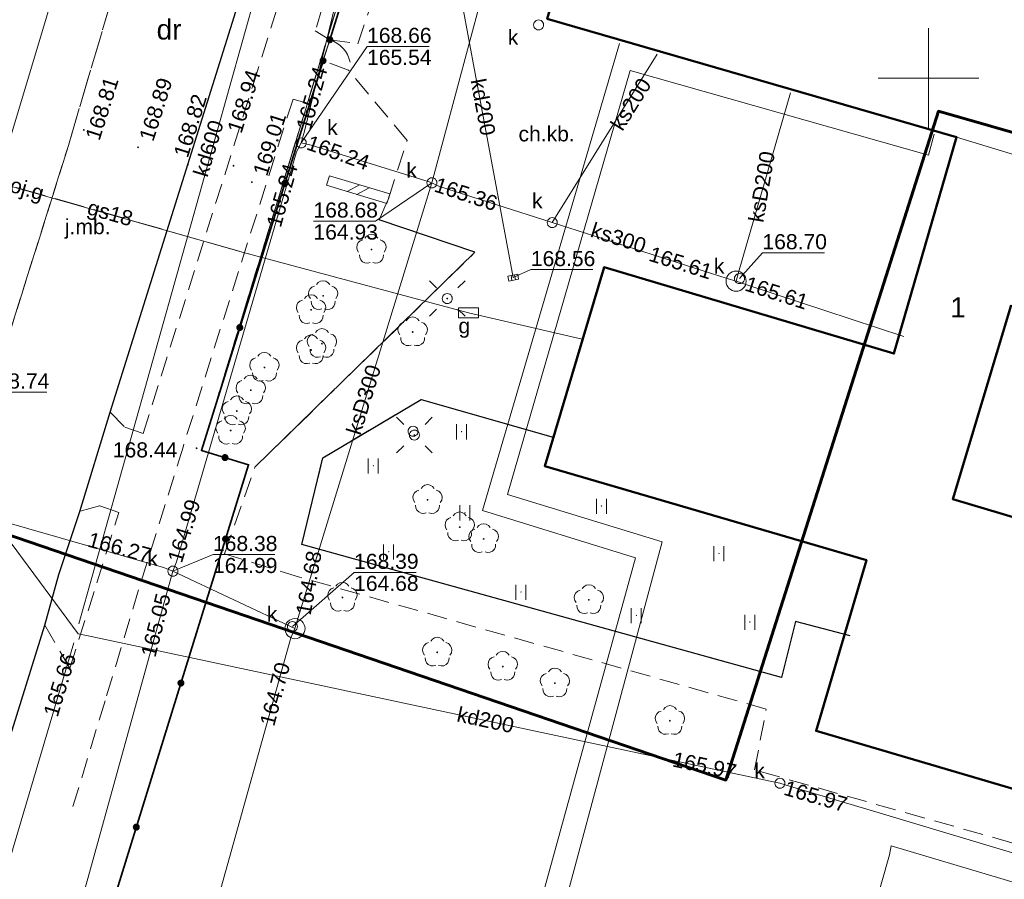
# Model space of a CAD drawing. Extents: x 7503703 to 7518012, y 5690450 to 5705715.
# Tile 10 of 50: x 7512505 to 7512554, y 5696860 to 5696903. Entities that reach past the tile are written whole.
import ezdxf
from ezdxf.enums import TextEntityAlignment as Align

# ---------------------------------------------------------------- set-up
doc = ezdxf.new("R2010")
doc.units = 0
for name, pattern in [('PRZER1-1', [1, 0.5, -0.5]), ('PRZER2-1', [1.5, 1, -0.5]), ('PRZER3-1', [2, 1.5, -0.5])]:
    doc.linetypes.add(name, pattern=pattern)
doc.layers.get('0').update_dxf_attribs({"linetype": 'CONTINUOUS'})
for name, color, linetype, lineweight in [('EGBN', 7, 'CONTINUOUS', 18), ('EGBN_O', 7, 'CONTINUOUS', 18), ('EGBU', 7, 'CONTINUOUS', 50), ('EGDE', 7, 'CONTINUOUS', 18), ('EGPG', 7, 'CONTINUOUS', 18), ('GOSRBG', 7, 'CONTINUOUS', 18), ('GUPPRZ_O', 7, 'CONTINUOUS', 18), ('OTDN', 7, 'CONTINUOUS', 18), ('OTKC', 7, 'CONTINUOUS', 18), ('OTKC_O', 7, 'CONTINUOUS', 18), ('OTKJ', 7, 'CONTINUOUS', 18), ('OTKJ_O', 7, 'CONTINUOUS', 18), ('OTKK', 7, 'CONTINUOUS', 25), ('OTKU', 7, 'CONTINUOUS', 18), ('OTOF', 7, 'CONTINUOUS', 18), ('OTOO', 7, 'CONTINUOUS', 35), ('OTRS', 7, 'CONTINUOUS', 13), ('OTRS_O', 7, 'CONTINUOUS', 13), ('OTZT', 7, 'CONTINUOUS', 18), ('Ramka sekcyjna', 7, 'CONTINUOUS', 18), ('SUEO', 7, 'CONTINUOUS', 18), ('SUPK', 7, 'CONTINUOUS', 18), ('SUPP', 7, 'CONTINUOUS', 18), ('SUPW', 7, 'CONTINUOUS', 18), ('SUPW_O', 7, 'CONTINUOUS', 18)]:
    doc.layers.add(name, color=color, linetype=linetype, lineweight=lineweight)
for name, color, linetype, lineweight, true_color in [('EGUG', 96, 'CONTINUOUS', 18, 0x008000), ('EGUG_O', 96, 'CONTINUOUS', 18, 0x008000), ('GESKLU', 96, 'CONTINUOUS', 18, 0x008000), ('OTZL', 96, 'CONTINUOUS', 18, 0x008000), ('SUEP', 1, 'CONTINUOUS', 18, 0xff0000), ('SUGP', 52, 'CONTINUOUS', 18, 0xbfbf00), ('SUGP_O', 52, 'CONTINUOUS', 18, 0xbfbf00), ('SUGS', 52, 'CONTINUOUS', 18, 0xbfbf00), ('SUGS_O', 52, 'CONTINUOUS', 18, 0xbfbf00), ('SUKK', 36, 'CONTINUOUS', 18, 0x803300), ('SUKP', 36, 'CONTINUOUS', 18, 0x803300), ('SUKP_O', 36, 'CONTINUOUS', 18, 0x803300), ('SUKS', 36, 'CONTINUOUS', 18, 0x803300), ('SUKS_O', 36, 'CONTINUOUS', 18, 0x803300), ('SUWP', 5, 'CONTINUOUS', 18, 0x0000ff)]:
    doc.layers.add(name, color=color, linetype=linetype, lineweight=lineweight, true_color=true_color)
doc.styles.add('Arial', font='arial.ttf')

# ---------------------------------------------------------------- blocks, each defined once
blk = doc.blocks.new('D_GSPWPS1')
blk.add_hatch(color=0).paths.add_polyline_path([(-0.045, 0), (-0.043467, -0.011647), (-0.038971, -0.0225), (-0.03182, -0.03182), (-0.0225, -0.038971), (-0.011647, -0.043467), (0, -0.045), (0.011647, -0.043467), (0.0225, -0.038971), (0.03182, -0.03182), (0.038971, -0.0225), (0.043467, -0.011647), (0.045, 0), (0.043467, 0.011647), (0.038971, 0.0225), (0.03182, 0.03182), (0.0225, 0.038971), (0.011647, 0.043467), (0, 0.045), (-0.011647, 0.043467), (-0.0225, 0.038971), (-0.03182, 0.03182), (-0.038971, 0.0225), (-0.043467, 0.011647)])
blk = doc.blocks.new('D_GSPRDL1')
blk.add_hatch(color=0).paths.add_polyline_path([(0, -0.045), (0.013906, -0.042798), (0.02645, -0.036406), (0.036406, -0.02645), (0.042798, -0.013906), (0.045, 0), (0.042798, 0.013906), (0.036406, 0.02645), (0.02645, 0.036406), (0.013906, 0.042798), (0, 0.045), (-0.013906, 0.042798), (-0.02645, 0.036406), (-0.036406, 0.02645), (-0.042798, 0.013906), (-0.045, 0), (-0.042798, -0.013906), (-0.036406, -0.02645), (-0.02645, -0.036406), (-0.013906, -0.042798)])
at = {"color": 0}
for points in [[(-0.324277, 0.563333), (-0.240553, 0.662679), (-0.127956, 0.727494), (0, 0.75), (0.127956, 0.727494), (0.240553, 0.662679), (0.324277, 0.563333)], [(-0.635969, -0.134326), (-0.70458, -0.024001), (-0.731429, 0.103115), (-0.713292, 0.231763), (-0.652348, 0.346501), (-0.55591, 0.433559), (-0.435555, 0.482485)], [(0.435555, 0.482485), (0.55591, 0.433559), (0.652348, 0.346501), (0.713292, 0.231763), (0.731429, 0.103115), (0.70458, -0.024001), (0.635969, -0.134326)], [(-0.068773, -0.646351), (-0.194901, -0.677512), (-0.324092, -0.663766), (-0.440839, -0.606763), (-0.531129, -0.513345), (-0.584125, -0.394725), (-0.593465, -0.265141)], [(0.593465, -0.265141), (0.584125, -0.394725), (0.531129, -0.513345), (0.440839, -0.606763), (0.324092, -0.663766), (0.194901, -0.677512), (0.068773, -0.646351)]]:
    blk.add_lwpolyline(points, dxfattribs=at)
blk = doc.blocks.new('D_GSSUTR1')
at = {"color": 0}
for points in [[(-0.25666, 0.36165), (-0.25666, -0.38835)], [(0.24334, -0.38835), (0.24334, 0.36165)]]:
    blk.add_lwpolyline(points, dxfattribs=at)
blk = doc.blocks.new('D_GUPKSD1_1')
at = {"color": 0}
blk.add_lwpolyline([(0, 0.25), (0.064705, 0.241481), (0.125, 0.216506), (0.176777, 0.176777), (0.216506, 0.125), (0.241481, 0.064705), (0.25, 0), (0.241481, -0.064705), (0.216506, -0.125), (0.176777, -0.176777), (0.125, -0.216506), (0.064705, -0.241481), (0, -0.25), (-0.064705, -0.241481), (-0.125, -0.216506), (-0.176777, -0.176777), (-0.216506, -0.125), (-0.241481, -0.064705), (-0.25, 0), (-0.241481, 0.064705), (-0.216506, 0.125), (-0.176777, 0.176777), (-0.125, 0.216506), (-0.064705, 0.241481)], close=True, dxfattribs=at)
blk = doc.blocks.new('D_GUPKKS1')
at = {"color": 0}
blk.add_lwpolyline([(0.5, -0.25), (-0.5, -0.25), (-0.5, 0.25), (0.5, 0.25)], close=True, dxfattribs=at)
for points in [[(-0.175, -0.25), (-0.175, 0.25)], [(0.175, -0.25), (0.175, 0.25)]]:
    blk.add_lwpolyline(points, dxfattribs=at)
blk = doc.blocks.new('D_GUPELA2')
blk.add_hatch(color=0).paths.add_polyline_path([(-0.001087, 0.044987), (0.011881, 0.043403), (0.021281, 0.03965), (0.030065, 0.033482), (0.038133, 0.023893), (0.043117, 0.012881), (0.044986, 0.001113), (0.044323, -0.007777), (0.040557, -0.019497), (0.033417, -0.030138), (0.024849, -0.037517), (0.013788, -0.042836), (0.002013, -0.044955), (-0.00982, -0.043916), (-0.020466, -0.040077), (-0.029541, -0.033946), (-0.036867, -0.025804), (-0.04187, -0.01649), (-0.04461, -0.005909), (-0.044532, 0.006476), (-0.041285, 0.017903), (-0.034764, 0.028574), (-0.024479, 0.03776), (-0.013449, 0.042943)])
at = {"color": 0}
for points in [[(-0.883883, 0.883883), (-0.53033, 0.53033)], [(0.883883, 0.883883), (0.53033, 0.53033)], [(-0.883883, -0.883883), (-0.53033, -0.53033)], [(0.883883, -0.883883), (0.53033, -0.53033)]]:
    blk.add_lwpolyline(points, dxfattribs=at)
blk = doc.blocks.new('D_GUPELA1')
at = {"color": 0}
blk.add_lwpolyline([(0, 0.25), (0.064705, 0.241481), (0.125, 0.216506), (0.176777, 0.176777), (0.216506, 0.125), (0.241481, 0.064705), (0.25, 0), (0.241481, -0.064705), (0.216506, -0.125), (0.176777, -0.176777), (0.125, -0.216506), (0.064705, -0.241481), (0, -0.25), (-0.064705, -0.241481), (-0.125, -0.216506), (-0.176777, -0.176777), (-0.216506, -0.125), (-0.241481, -0.064705), (-0.25, 0), (-0.241481, 0.064705), (-0.216506, 0.125), (-0.176777, 0.176777), (-0.125, 0.216506), (-0.064705, 0.241481)], close=True, dxfattribs=at)
blk = doc.blocks.new('D_GUPIWZ1_1')
at = {"color": 0}
blk.add_lwpolyline([(0, 0.25), (0.064705, 0.241481), (0.125, 0.216506), (0.176777, 0.176777), (0.216506, 0.125), (0.241481, 0.064705), (0.25, 0), (0.241481, -0.064705), (0.216506, -0.125), (0.176777, -0.176777), (0.125, -0.216506), (0.064705, -0.241481), (0, -0.25), (-0.064705, -0.241481), (-0.125, -0.216506), (-0.176777, -0.176777), (-0.216506, -0.125), (-0.241481, -0.064705), (-0.25, 0), (-0.241481, 0.064705), (-0.216506, 0.125), (-0.176777, 0.176777), (-0.125, 0.216506), (-0.064705, 0.241481)], close=True, dxfattribs=at)
blk = doc.blocks.new('D_GUPISN1')
at = {"color": 0}
blk.add_lwpolyline([(0, 0.25), (0.064705, 0.241481), (0.125, 0.216506), (0.176777, 0.176777), (0.216506, 0.125), (0.241481, 0.064705), (0.25, 0), (0.241481, -0.064705), (0.216506, -0.125), (0.176777, -0.176777), (0.125, -0.216506), (0.064705, -0.241481), (0, -0.25), (-0.064705, -0.241481), (-0.125, -0.216506), (-0.176777, -0.176777), (-0.216506, -0.125), (-0.241481, -0.064705), (-0.25, 0), (-0.241481, 0.064705), (-0.216506, 0.125), (-0.176777, 0.176777), (-0.125, 0.216506), (-0.064705, 0.241481)], close=True, dxfattribs=at)
blk = doc.blocks.new('D_GUPGSG1')
at = {"color": 0}
blk.add_lwpolyline([(-0.5, -0.25), (-0.5, 0.25), (0.5, 0.25), (0.5, -0.25)], close=True, dxfattribs=at)
blk = doc.blocks.new('D_GEPPGD1_2')
blk.add_hatch(color=0).paths.add_polyline_path([(0, -0.045), (0.013906, -0.042798), (0.02645, -0.036406), (0.036406, -0.02645), (0.042798, -0.013906), (0.045, 0), (0.042798, 0.013906), (0.036406, 0.02645), (0.02645, 0.036406), (0.013906, 0.042798), (0, 0.045), (-0.013906, 0.042798), (-0.02645, 0.036406), (-0.036406, 0.02645), (-0.042798, 0.013906), (-0.045, 0), (-0.042798, -0.013906), (-0.036406, -0.02645), (-0.02645, -0.036406), (-0.013906, -0.042798)])
blk = doc.blocks.new('D_KOLO')
blk.add_hatch(color=0).paths.add_polyline_path([(-0.175, 0), (-0.169037, -0.045293), (-0.151554, -0.0875), (-0.123744, -0.123744), (-0.0875, -0.151554), (-0.045293, -0.169037), (0, -0.175), (0.045293, -0.169037), (0.0875, -0.151554), (0.123744, -0.123744), (0.151554, -0.0875), (0.169037, -0.045293), (0.175, 0), (0.169037, 0.045293), (0.151554, 0.0875), (0.123744, 0.123744), (0.0875, 0.151554), (0.045293, 0.169037), (0, 0.175), (-0.045293, 0.169037), (-0.0875, 0.151554), (-0.123744, 0.123744), (-0.151554, 0.0875), (-0.169037, 0.045293)])
blk = doc.blocks.new('D_GSLKOG1')
blk.add_hatch(color=0).paths.add_polyline_path([(-0.175, 0), (-0.169037, -0.045293), (-0.151554, -0.0875), (-0.123744, -0.123744), (-0.0875, -0.151554), (-0.045293, -0.169037), (0, -0.175), (0.045293, -0.169037), (0.0875, -0.151554), (0.123744, -0.123744), (0.151554, -0.0875), (0.169037, -0.045293), (0.175, 0), (0.169037, 0.045293), (0.151554, 0.0875), (0.123744, 0.123744), (0.0875, 0.151554), (0.045293, 0.169037), (0, 0.175), (-0.045293, 0.169037), (-0.0875, 0.151554), (-0.123744, 0.123744), (-0.151554, 0.0875), (-0.169037, 0.045293)])
blk = doc.blocks.new('D_GSLKFU1')
at = {"color": 0}
blk.add_lwpolyline([(0, 0), (-0.012833, -0.195789), (-0.051111, -0.388229), (-0.114181, -0.574025), (-0.200962, -0.75), (-0.30997, -0.913142), (-0.43934, -1.06066), (-0.586858, -1.19003), (-0.75, -1.299038)], dxfattribs=at)
blk = doc.blocks.new('D_ODTN_1')
at = {"color": 0}
for points in [[(-0.5, -0.25), (0, 0.25)], [(0, -0.25), (0.5, 0.25)]]:
    blk.add_lwpolyline(points, dxfattribs=at)
blk = doc.blocks.new('D_GSLDSO2')
at = {"color": 0}
blk.add_lwpolyline([(0, 0.25), (0, -0.25)], dxfattribs=at)

msp = doc.modelspace()

# ---------------------------------------------------------------- linework, layer by layer
at = {"layer": 'EGBN', "color": 7, "linetype": 'Continuous', "lineweight": 18, "elevation": 10.18}
for points in [[(7512551.39, 5696897.08), (7512531.04, 5696902.96), (7512535.5, 5696918.23), (7512556.54, 5696911.93), (7512557.01, 5696911.79), (7512556.17, 5696908.98), (7512560.09, 5696907.81), (7512596.75, 5696896.92), (7512597.66, 5696899.99), (7512607.03, 5696897.23), (7512602.41, 5696881.81), (7512557.94, 5696895.09), (7512556.18, 5696895.61)], [(7512551.39, 5696897.08), (7512556.18, 5696895.61), (7512555.82, 5696894.43), (7512554.99, 5696891.67), (7512555.99, 5696891.37), (7512555.11, 5696888.41), (7512554.1, 5696888.71), (7512551.2, 5696879.07), (7512572.01, 5696872.86), (7512568.33, 5696860.5), (7512544.41, 5696867.54), (7512546.91, 5696876.04), (7512530.92, 5696880.71), (7512533.87, 5696890.6), (7512548.28, 5696886.31)]]:
    msp.add_lwpolyline(points, close=True, dxfattribs=at)
at = {"layer": 'EGBU', "color": 18, "linetype": 'Continuous', "lineweight": 50, "true_color": 0x0a0909, "elevation": 10.18}
for points in [[(7512568.33, 5696860.5), (7512544.41, 5696867.54), (7512546.91, 5696876.04), (7512530.92, 5696880.71), (7512533.87, 5696890.6), (7512548.28, 5696886.31), (7512551.39, 5696897.08), (7512531.04, 5696902.96), (7512535.5, 5696918.23), (7512556.54, 5696911.93)], [(7512554.1, 5696888.71), (7512551.2, 5696879.07), (7512572.01, 5696872.86)]]:
    msp.add_lwpolyline(points, dxfattribs=at)
at = {"layer": 'EGDE', "color": 7, "linetype": 'Continuous', "lineweight": 18, "elevation": 10.22}
msp.add_lwpolyline([(7512505.031, 5696844.74), (7512516.191, 5696880.777), (7512513.852, 5696881.496), (7512530.201, 5696935.092), (7512535.671, 5696951.53), (7512531.842, 5696952.68), (7512513.453, 5696958.15), (7512503.263, 5696923.853), (7512491.993, 5696885.936), (7512483.403, 5696857.039), (7512465.93, 5696798.606), (7512491.201, 5696791.176), (7512493.631, 5696790.406), (7512491.11, 5696792.39), (7512506.761, 5696844.17)], close=True, dxfattribs=at)
msp.add_lwpolyline([(7512558.57, 5696786.126), (7512552.67, 5696784.835), (7512546.771, 5696783.894), (7512540.821, 5696783.253), (7512534.821, 5696782.811), (7512528.77, 5696782.91), (7512522.77, 5696783.199), (7512516.82, 5696783.978), (7512510.971, 5696785.187), (7512499.321, 5696788.496), (7512493.631, 5696790.406), (7512491.11, 5696792.39), (7512506.761, 5696844.17), (7512505.031, 5696844.74), (7512516.191, 5696880.777), (7512513.852, 5696881.496), (7512530.201, 5696935.092), (7512565.018, 5696925.132)], dxfattribs=at)
at = {"layer": 'EGUG', "color": 96, "linetype": 'PRZER1-1', "lineweight": 18, "true_color": 0x008000, "elevation": 10.08}
msp.add_lwpolyline([(7512513.453, 5696958.15), (7512531.842, 5696952.68), (7512535.671, 5696951.53), (7512530.201, 5696935.092), (7512513.852, 5696881.496), (7512516.191, 5696880.777), (7512505.031, 5696844.74), (7512506.761, 5696844.17), (7512491.11, 5696792.39), (7512493.631, 5696790.406), (7512491.201, 5696791.176), (7512465.93, 5696798.606), (7512483.403, 5696857.039), (7512491.993, 5696885.936), (7512503.263, 5696923.853)], close=True, dxfattribs=at)
msp.add_lwpolyline([(7512558.57, 5696786.126), (7512552.67, 5696784.835), (7512546.771, 5696783.894), (7512540.821, 5696783.253), (7512534.821, 5696782.811), (7512528.77, 5696782.91), (7512522.77, 5696783.199), (7512516.82, 5696783.978), (7512510.971, 5696785.187), (7512499.321, 5696788.496), (7512493.631, 5696790.406), (7512491.11, 5696792.39), (7512506.761, 5696844.17), (7512505.031, 5696844.74), (7512516.191, 5696880.777), (7512513.852, 5696881.496), (7512530.201, 5696935.092), (7512565.018, 5696925.132)], dxfattribs=at)
at = {"layer": 'GESKLU', "color": 96, "linetype": 'PRZER3-1', "lineweight": 18, "true_color": 0x008000, "elevation": 10.06}
msp.add_lwpolyline([(7512513.453, 5696958.15), (7512531.842, 5696952.68), (7512535.671, 5696951.53), (7512530.201, 5696935.092), (7512513.852, 5696881.496), (7512516.191, 5696880.777), (7512505.031, 5696844.74), (7512506.761, 5696844.17), (7512491.11, 5696792.39), (7512493.631, 5696790.406), (7512491.201, 5696791.176), (7512465.93, 5696798.606), (7512483.403, 5696857.039), (7512491.993, 5696885.936), (7512503.263, 5696923.853)], close=True, dxfattribs=at)
msp.add_lwpolyline([(7512558.57, 5696786.126), (7512552.67, 5696784.835), (7512546.771, 5696783.894), (7512540.821, 5696783.253), (7512534.821, 5696782.811), (7512528.77, 5696782.91), (7512522.77, 5696783.199), (7512516.82, 5696783.978), (7512510.971, 5696785.187), (7512499.321, 5696788.496), (7512493.631, 5696790.406), (7512491.11, 5696792.39), (7512506.761, 5696844.17), (7512505.031, 5696844.74), (7512516.191, 5696880.777), (7512513.852, 5696881.496), (7512530.201, 5696935.092), (7512565.018, 5696925.132)], dxfattribs=at)
at = {"layer": 'GOSRBG', "color": 3, "linetype": 'Continuous', "lineweight": 60, "elevation": 10.04}
msp.add_lwpolyline([(7512739.985, 5696896.446), (7512699.032, 5696928.944), (7512591.508, 5696959.84), (7512503.234, 5696985.761), (7512469.374, 5696889.223), (7512539.922, 5696865.093), (7512550.495, 5696898.359), (7512651.11, 5696869.527), (7512666.595, 5696861.927), (7512692.607, 5696849.266)], close=True, dxfattribs=at)
at = {"layer": 'GUPPRZ_O', "color": 36, "linetype": 'Continuous', "lineweight": 13, "true_color": 0x803300, "elevation": 10.8, "flags": 128}
for points in [[(7512518.811, 5696896.785), (7512522.084, 5696901.588), (7512525.164, 5696901.588)], [(7512525.31, 5696894.8), (7512522.498, 5696892.901), (7512519.418, 5696892.901)], [(7512540.6, 5696890.04), (7512541.741, 5696891.326), (7512544.821, 5696891.326)], [(7512529.351, 5696890.086), (7512530.228, 5696890.487), (7512533.308, 5696890.487)], [(7512512.431, 5696875.487), (7512514.424, 5696876.317), (7512517.504, 5696876.317)], [(7512518.37, 5696872.73), (7512521.44, 5696875.428), (7512524.52, 5696875.428)]]:
    msp.add_lwpolyline(points, dxfattribs=at)
at = {"layer": 'GUPPRZ_O', "color": 7, "linetype": 'Continuous', "lineweight": 13, "elevation": 10.8, "flags": 128}
msp.add_lwpolyline([(7512501.05, 5696881.39), (7512503.08, 5696884.397), (7512506.16, 5696884.397)], dxfattribs=at)
at = {"layer": 'OTDN', "color": 7, "linetype": 'Continuous', "lineweight": 18, "elevation": 10.18}
for points in [[(7512520.213, 5696895.155), (7512523.213, 5696894.246)], [(7512520.068, 5696894.677), (7512523.068, 5696893.767)]]:
    msp.add_lwpolyline(points, dxfattribs=at)
at = {"layer": 'OTKC', "color": 7, "linetype": 'PRZER2-1', "lineweight": 18, "elevation": 10.18}
for points in [[(7512581.556, 5696854.209), (7512541.347, 5696865.604), (7512541.929, 5696868.626), (7512518.719, 5696875.194), (7512514.995, 5696876.356), (7512516.508, 5696880.656), (7512527.446, 5696891.347), (7512522.68, 5696892.96), (7512523.141, 5696894.006), (7512524.072, 5696896.912), (7512521.163, 5696900.398), (7512519.894, 5696900.873), (7512520.23, 5696901.919), (7512521.624, 5696901.712), (7512527.33, 5696918.412), (7512525.548, 5696918.919), (7512526.88, 5696923.131), (7512534.412, 5696921.982), (7512551.19, 5696917.159), (7512554.583, 5696928.117)], [(7512506.056, 5696872.797), (7512507.305, 5696870.656), (7512508.65, 5696874.904), (7512509.737, 5696878.4), (7512508.786, 5696878.742), (7512507.8, 5696878.456), (7512509.304, 5696883.393), (7512510.038, 5696882.649), (7512510.945, 5696882.329), (7512516.403, 5696899.626), (7512522.73, 5696919.88)], [(7512524.693, 5696919.28), (7512519.506, 5696902.365), (7512520.23, 5696901.919), (7512519.894, 5696900.873), (7512519.199, 5696898.724), (7512518.403, 5696898.968), (7512512.933, 5696881.659), (7512510.721, 5696874.559), (7512509.06, 5696869.04), (7512507.4, 5696863.59)], [(7512556.54, 5696911.93), (7512535.5, 5696918.23), (7512535.63, 5696918.69), (7512534.14, 5696919.12), (7512534.01, 5696918.66), (7512532.55, 5696913.57), (7512534.01, 5696913.15), (7512531.04, 5696902.96), (7512551.39, 5696897.08), (7512548.28, 5696886.31), (7512533.87, 5696890.6), (7512531.342, 5696882.15), (7512524.77, 5696884.026), (7512519.882, 5696881.121), (7512518.835, 5696876.821), (7512542.69, 5696870.196), (7512543.389, 5696872.986), (7512545.825, 5696872.35), (7512544.41, 5696867.54), (7512568.33, 5696860.5)], [(7512569.84, 5696873.5), (7512551.2, 5696879.07), (7512554.1, 5696888.71)]]:
    msp.add_lwpolyline(points, dxfattribs=at)
at = {"layer": 'OTKJ', "color": 7, "linetype": 'PRZER3-1', "lineweight": 18, "elevation": 10.18}
msp.add_lwpolyline([(7512510.602, 5696908.083), (7512507.235, 5696896.661), (7512493.328, 5696852.262), (7512481.238, 5696814.279), (7512476.494, 5696799.051), (7512475.4, 5696795.6), (7512481.22, 5696793.88), (7512483.483, 5696800.436), (7512490.952, 5696824.261), (7512506.056, 5696872.797), (7512506.766, 5696875.323), (7512507.8, 5696878.456), (7512509.304, 5696883.393), (7512520.739, 5696919.888), (7512522.086, 5696924.134), (7512510.348, 5696927.621), (7512509.91, 5696927.75), (7512506.2, 5696915.68), (7512506.602, 5696915.552), (7512508.639, 5696914.694, -0.309228)], format="xyb", close=True, dxfattribs=at)
at = {"layer": 'OTKK', "color": 7, "linetype": 'Continuous', "lineweight": 25, "elevation": 10.18}
msp.add_lwpolyline([(7512480.72, 5696790.15, -0.083966), (7512481.22, 5696793.88), (7512483.483, 5696800.436), (7512490.952, 5696824.261), (7512506.056, 5696872.797), (7512506.766, 5696875.323), (7512507.8, 5696878.456), (7512509.304, 5696883.393), (7512520.739, 5696919.888)], format="xyb", dxfattribs=at)
for points in [[(7512516.508, 5696880.656), (7512527.446, 5696891.347), (7512522.68, 5696892.96)], [(7512546.102, 5696872.278), (7512543.389, 5696872.986), (7512542.69, 5696870.196), (7512518.835, 5696876.821), (7512519.882, 5696881.121), (7512524.77, 5696884.026), (7512531.342, 5696882.15)]]:
    msp.add_lwpolyline(points, dxfattribs=at)
at = {"layer": 'OTKU', "color": 7, "linetype": 'PRZER3-1', "lineweight": 18, "elevation": 10.18}
msp.add_lwpolyline([(7512510.602, 5696908.083), (7512509.379, 5696907.512), (7512505.246, 5696908.762), (7512497.04, 5696882.18), (7512494.71, 5696874.83), (7512492.28, 5696866.403), (7512481.626, 5696832.825), (7512471.69, 5696801.879), (7512470.535, 5696798.059), (7512470.26, 5696797.15), (7512475.4, 5696795.6), (7512476.494, 5696799.051), (7512481.238, 5696814.279), (7512493.328, 5696852.262), (7512507.235, 5696896.661)], close=True, dxfattribs=at)
at = {"layer": 'OTOF', "color": 7, "linetype": 'Continuous', "lineweight": 18, "elevation": 10.18}
msp.add_lwpolyline([(7512519.894, 5696900.873), (7512520.23, 5696901.919)], dxfattribs=at)
at = {"layer": 'OTOO', "color": 7, "linetype": 'Continuous', "lineweight": 35, "elevation": 10.18}
for points in [[(7512520.23, 5696901.919), (7512525.548, 5696918.919)], [(7512491.095, 5696792.017), (7512506.761, 5696844.17), (7512505.031, 5696844.74), (7512516.191, 5696880.777), (7512513.852, 5696881.496), (7512519.894, 5696900.873)]]:
    msp.add_lwpolyline(points, dxfattribs=at)
at = {"layer": 'OTZT', "color": 7, "linetype": 'PRZER2-1', "lineweight": 18, "elevation": 10.1}
for points in [[(7512526.784, 5696882.442), (7512526.774, 5696882.422), (7512526.794, 5696882.422)], [(7512522.4, 5696880.738), (7512522.39, 5696880.718), (7512522.41, 5696880.718)], [(7512533.739, 5696878.737), (7512533.729, 5696878.717), (7512533.749, 5696878.717)], [(7512526.946, 5696878.412), (7512526.936, 5696878.392), (7512526.956, 5696878.392)], [(7512523.158, 5696876.465), (7512523.148, 5696876.445), (7512523.168, 5696876.445)], [(7512539.585, 5696876.384), (7512539.575, 5696876.364), (7512539.595, 5696876.364)], [(7512529.734, 5696874.464), (7512529.724, 5696874.444), (7512529.744, 5696874.444)], [(7512535.471, 5696873.301), (7512535.461, 5696873.281), (7512535.481, 5696873.281)], [(7512541.114, 5696872.966), (7512541.104, 5696872.946), (7512541.124, 5696872.946)]]:
    msp.add_lwpolyline(points, close=True, dxfattribs=at)
at = {"layer": 'Ramka sekcyjna', "color": 7, "linetype": 'Continuous', "lineweight": 18, "elevation": 100, "flags": 128}
for points in [[(7512550, 5696897.5), (7512550, 5696902.5)], [(7512552.5, 5696900), (7512547.5, 5696900)]]:
    msp.add_lwpolyline(points, dxfattribs=at)
at = {"layer": 'SUEP', "color": 1, "linetype": 'Continuous', "lineweight": 18, "true_color": 0xff0000, "elevation": 10.14}
for points in [[(7512550.282, 5696897.222), (7512549.99, 5696896.18), (7512535.16, 5696900.39), (7512529.07, 5696879.3), (7512536.75, 5696876.94), (7512529.31, 5696849.23), (7512531.69, 5696848.59), (7512529.31, 5696849.23), (7512525.63, 5696836.36), (7512520.35, 5696837.81), (7512520.66, 5696837.62), (7512520.35, 5696837.81), (7512510.68, 5696804.4), (7512511.1, 5696804.69), (7512510.68, 5696804.4), (7512530.72, 5696798.57), (7512530.81, 5696798.94), (7512530.72, 5696798.57), (7512560.65, 5696789.99)], [(7512578.68, 5696852.72), (7512548.14, 5696861.82), (7512548.06, 5696861.38), (7512539.8, 5696832.31), (7512525.63, 5696836.36)]]:
    msp.add_lwpolyline(points, dxfattribs=at)
at = {"layer": 'SUGP', "color": 52, "linetype": 'PRZER3-1', "lineweight": 18, "true_color": 0xbfbf00, "elevation": 10.14}
msp.add_lwpolyline([(7512493.12, 5696897.86), (7512516.3, 5696891.24)], dxfattribs=at)
at = {"layer": 'SUGP', "color": 52, "linetype": 'Continuous', "lineweight": 18, "true_color": 0xbfbf00, "elevation": 10.14}
msp.add_lwpolyline([(7512500.923, 5696897.185), (7512502.653, 5696895.115), (7512515.932, 5696891.336), (7512527.131, 5696888.336), (7512532.77, 5696887.031)], dxfattribs=at)
at = {"layer": 'SUKP', "color": 36, "linetype": 'Continuous', "lineweight": 18, "true_color": 0x803300, "elevation": 10.14}
for points in [[(7512512.431, 5696875.487), (7512512.617, 5696875.951), (7512518.568, 5696896.348), (7512518.811, 5696896.785), (7512518.967, 5696897.375), (7512521.86, 5696909.24), (7512522.963, 5696912.45), (7512528.321, 5696931.952), (7512528.461, 5696932.432), (7512534.297, 5696951.354), (7512534.429, 5696951.782), (7512534.603, 5696952.251), (7512543.091, 5696980.398), (7512543.241, 5696980.878)], [(7512518.498, 5696872.63), (7512518.666, 5696873.186), (7512525.31, 5696894.8), (7512529.595, 5696910.835), (7512531.561, 5696921.543)], [(7512520.292, 5696917.603), (7512520.162, 5696917.123), (7512517.952, 5696909.194), (7512507.756, 5696872.876)], [(7512526.201, 5696907.024), (7512529.351, 5696890.086)], [(7512531.29, 5696892.825), (7512536.502, 5696901.199)], [(7512540.428, 5696889.906), (7512540.555, 5696890.344), (7512543.14, 5696899.283)], [(7512518.811, 5696896.785), (7512519.297, 5696896.667), (7512525.228, 5696894.833), (7512525.68, 5696894.618), (7512531.29, 5696892.825), (7512539.994, 5696890.044), (7512540.428, 5696889.906), (7512540.907, 5696889.749), (7512548.77, 5696887.163)], [(7512518.498, 5696872.63), (7512512.431, 5696875.487), (7512511.968, 5696875.676), (7512479.57, 5696884.97), (7512470.842, 5696887.656), (7512465.198, 5696885.359), (7512452.282, 5696889.905), (7512440.189, 5696893.576), (7512431.579, 5696896.251), (7512426.838, 5696896.096)], [(7512484.844, 5696886.814), (7512501.05, 5696881.39), (7512507.728, 5696872.377)], [(7512496.671, 5696819.093), (7512505.479, 5696850.376), (7512505.676, 5696850.836), (7512505.747, 5696851.331), (7512512.301, 5696875.007), (7512512.431, 5696875.487)], [(7512487.364, 5696769.383), (7512493.3, 5696786.69), (7512505.452, 5696826.262), (7512505.581, 5696826.642), (7512505.775, 5696827.338), (7512518.291, 5696872.175), (7512518.498, 5696872.63)], [(7512507.728, 5696872.377), (7512508.217, 5696872.272), (7512542.121, 5696865.044), (7512542.61, 5696864.94), (7512543.089, 5696864.797), (7512547.55, 5696863.46), (7512569.971, 5696856.743), (7512570.45, 5696856.6)], [(7512507.505, 5696871.929), (7512500.992, 5696849.95), (7512500.862, 5696849.47), (7512482.23, 5696783.897), (7512482.03, 5696783.437)]]:
    msp.add_lwpolyline(points, dxfattribs=at)
at = {"layer": 'SUPK', "color": 36, "linetype": 'Continuous', "lineweight": 18, "true_color": 0x803300, "elevation": 10.14}
for points in [[(7512540.43, 5696889.41, -1), (7512540.43, 5696890.41, -1)], [(7512518.5, 5696872.13, -1), (7512518.5, 5696873.13, -1)]]:
    msp.add_lwpolyline(points, format="xyb", close=True, dxfattribs=at)
at = {"layer": 'SUWP', "color": 5, "linetype": 'Continuous', "lineweight": 18, "true_color": 0x0000ff, "elevation": 10.14}
for points in [[(7512472.884, 5696791.398), (7512476.47, 5696803.64), (7512482.822, 5696825.533), (7512491.165, 5696854.477), (7512493.512, 5696862.618), (7512497.662, 5696876.097), (7512503.092, 5696892.967), (7512503.362, 5696893.805), (7512514.404, 5696930.598), (7512515.692, 5696934.892), (7512527.542, 5696977.528), (7512529.082, 5696982.968)], [(7512534.634, 5696901.738), (7512527.83, 5696878.51), (7512535.43, 5696876.15), (7512527.78, 5696848.31), (7512531.33, 5696847.34)]]:
    msp.add_lwpolyline(points, dxfattribs=at)

# ---------------------------------------------------------------- block references
at = {"layer": 'EGPG', "color": 7, "linetype": 'Continuous', "lineweight": 18}
for p in [(7512513.852, 5696881.496, 10.24), (7512516.191, 5696880.777, 10.24)]:
    msp.add_blockref('D_GEPPGD1_2', p, dxfattribs=at)
at = {"layer": 'OTDN', "color": 7, "linetype": 'Continuous', "lineweight": 18, "rotation": 343.130198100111}
for name, p in [('D_GSLDSO2', (7512520.14, 5696894.916, 10.18)), ('D_ODTN_1', (7512521.641, 5696894.461, 10.18)), ('D_ODTN_1', (7512521.641, 5696894.461, 10.18)), ('D_GSLDSO2', (7512523.141, 5696894.006, 10.18))]:
    msp.add_blockref(name, p, dxfattribs=at)
at = {"layer": 'OTOF', "color": 7, "linetype": 'Continuous', "lineweight": 18, "rotation": 72.191750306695}
msp.add_blockref('D_GSLKFU1', (7512520.23, 5696901.919, 10.18), dxfattribs=at)
at = {"layer": 'OTOO', "color": 7, "linetype": 'Continuous', "lineweight": 35}
for name, p, rotation in [('D_GSLKOG1', (7512520.23, 5696901.919, 10.18), 72.627966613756), ('D_GSLKOG1', (7512519.894, 5696900.873, 10.18), 72.680090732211), ('D_KOLO', (7512517.989, 5696894.765, 10.18), 72.680090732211), ('D_KOLO', (7512517.989, 5696894.765, 10.18), 72.680090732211), ('D_KOLO', (7512515.756, 5696887.605, 10.18), 72.680090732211), ('D_KOLO', (7512515.756, 5696887.605, 10.18), 72.680090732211), ('D_KOLO', (7512515.021, 5696881.137, 10.18), 162.897594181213), ('D_KOLO', (7512515.021, 5696881.137, 10.18), 162.897594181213), ('D_KOLO', (7512515.049, 5696877.087, 10.18), 72.792888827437), ('D_KOLO', (7512515.049, 5696877.087, 10.18), 72.792888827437), ('D_KOLO', (7512512.83, 5696869.923, 10.18), 72.792888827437), ('D_KOLO', (7512512.83, 5696869.923, 10.18), 72.792888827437), ('D_KOLO', (7512510.611, 5696862.758, 10.18), 72.792888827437), ('D_KOLO', (7512510.611, 5696862.758, 10.18), 72.792888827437)]:
    msp.add_blockref(name, p, dxfattribs=dict(at, rotation=rotation))
at = {"layer": 'OTRS', "color": 7, "linetype": 'Continuous', "lineweight": 13}
for p in [(7512508.005, 5696897.431, 10.08), (7512510.699, 5696896.566, 10.08), (7512513.17, 5696895.702, 10.08), (7512515.444, 5696895.652, 10.08), (7512516.359, 5696894.838, 10.08), (7512513.609, 5696881.599, 10.08)]:
    msp.add_blockref('D_GSPWPS1', p, dxfattribs=at)
at = {"layer": 'OTZL', "color": 96, "linetype": 'Continuous', "lineweight": 18, "true_color": 0x008000}
for p in [(7512522.301, 5696891.485, 10.12), (7512519.9, 5696889.18, 10.12), (7512519.301, 5696888.486, 10.12), (7512524.35, 5696887.38, 10.12), (7512519.84, 5696886.8, 10.12), (7512519.301, 5696886.486, 10.12), (7512516.98, 5696885.62, 10.12), (7512516.301, 5696884.486, 10.12), (7512515.61, 5696883.45, 10.12), (7512515.301, 5696882.486, 10.12), (7512525.09, 5696879.04, 10.12), (7512526.69, 5696877.68, 10.12), (7512527.88, 5696877.09, 10.12), (7512520.86, 5696874.18, 10.12), (7512533.11, 5696874.06, 10.12), (7512525.57, 5696871.45, 10.12), (7512528.83, 5696870.74, 10.12), (7512531.42, 5696869.92, 10.12), (7512537.14, 5696868.05, 10.12)]:
    msp.add_blockref('D_GSPRDL1', p, dxfattribs=at)
at = {"layer": 'OTZT', "color": 7, "linetype": 'Continuous', "lineweight": 18}
for p in [(7512526.784, 5696882.432, 10.1), (7512522.4, 5696880.728, 10.1), (7512533.739, 5696878.727, 10.1), (7512526.946, 5696878.402, 10.1), (7512523.158, 5696876.455, 10.1), (7512539.585, 5696876.374, 10.1), (7512529.734, 5696874.454, 10.1), (7512535.471, 5696873.291, 10.1), (7512541.114, 5696872.956, 10.1)]:
    msp.add_blockref('D_GSSUTR1', p, dxfattribs=at)
at = {"layer": 'SUEO', "color": 7, "linetype": 'Continuous', "lineweight": 18}
for name, p in [('D_GUPELA2', (7512526.071, 5696889.046, 10.15)), ('D_GUPELA1', (7512526.071, 5696889.046, 10.16)), ('D_GUPELA2', (7512524.438, 5696882.255, 10.15)), ('D_GUPELA1', (7512524.438, 5696882.255, 10.16))]:
    msp.add_blockref(name, p, dxfattribs=at)
at = {"layer": 'SUGS', "color": 52, "linetype": 'Continuous', "lineweight": 18, "true_color": 0xbfbf00}
msp.add_blockref('D_GUPGSG1', (7512527.131, 5696888.336, 10.16), dxfattribs=at)
at = {"layer": 'SUKK', "color": 36, "linetype": 'Continuous', "lineweight": 18, "true_color": 0x803300, "xscale": 0.5, "yscale": 0.5, "rotation": 10.753330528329}
msp.add_blockref('D_GUPKKS1', (7512529.351, 5696890.086, 10.16), dxfattribs=at)
at = {"layer": 'SUKS', "color": 36, "linetype": 'Continuous', "lineweight": 18, "true_color": 0x803300}
msp.add_blockref('D_GUPKSD1_1', (7512542.61, 5696864.94, 10.16), dxfattribs=at)
at = {"layer": 'SUPP', "color": 7, "linetype": 'Continuous', "lineweight": 18}
for p in [(7512526.071, 5696889.046, 10.16), (7512524.374, 5696882.446, 10.16)]:
    msp.add_blockref('D_GUPISN1', p, dxfattribs=at)
at = {"layer": 'SUPW', "color": 7, "linetype": 'Continuous', "lineweight": 18}
for p in [(7512530.611, 5696902.654, 10.18), (7512518.811, 5696896.785, 10.18), (7512525.31, 5696894.8, 10.18), (7512531.29, 5696892.825, 10.18), (7512540.6, 5696890.04, 10.18), (7512512.431, 5696875.487, 10.18), (7512518.37, 5696872.73, 10.18)]:
    msp.add_blockref('D_GUPIWZ1_1', p, dxfattribs=at)

# ---------------------------------------------------------------- texts
at = {"layer": 'EGBN_O', "color": 7, "linetype": 'Continuous', "lineweight": 0, "style": 'Arial'}
msp.add_text('1', height=1, dxfattribs=at).set_placement((7512551.465, 5696888.11, 10.8), align=Align.CENTER)
at = {"layer": 'EGUG_O', "color": 96, "linetype": 'Continuous', "lineweight": 0, "true_color": 0x008000, "style": 'Arial'}
msp.add_text('dr', height=1, dxfattribs=at).set_placement((7512512.241, 5696901.927, 10.8), align=Align.CENTER)
at = {"layer": 'GUPPRZ_O', "color": 36, "linetype": 'Continuous', "lineweight": 0, "true_color": 0x803300, "style": 'Arial'}
for s, p in [('168.66', (7512522.084, 5696901.761, 10.8)), ('165.54', (7512522.084, 5696900.666, 10.8)), ('168.68', (7512519.418, 5696893.074, 10.8)), ('164.93', (7512519.418, 5696891.979, 10.8)), ('168.70', (7512541.741, 5696891.499, 10.8)), ('168.56', (7512530.228, 5696890.659, 10.8)), ('168.38', (7512514.424, 5696876.489, 10.8)), ('164.99', (7512514.424, 5696875.394, 10.8)), ('168.39', (7512521.44, 5696875.601, 10.8)), ('164.68', (7512521.44, 5696874.506, 10.8))]:
    msp.add_text(s, height=0.75, dxfattribs=at).set_placement(p)
for s, rotation, p in [('165.24', 74.4251, (7512519.268, 5696897.364, 10.8)), ('165.24', 340.5631, (7512519.013, 5696896.481, 10.8)), ('165.24', 74.4141, (7512517.788, 5696892.535, 10.8)), ('165.36', 341.8117, (7512525.364, 5696894.387, 10.8)), ('165.61', 342.7871, (7512536.036, 5696890.939, 10.8)), ('165.61', 342.3146, (7512540.806, 5696889.46, 10.8)), ('164.99', 72.8845, (7512512.87, 5696875.848, 10.8)), ('166.27', 344.8048, (7512508.137, 5696876.724, 10.8)), ('164.68', 79.9008, (7512519.274, 5696873.264, 10.8)), ('165.05', 75.9772, (7512511.555, 5696871.157, 10.8)), ('165.66', 73.0035, (7512506.694, 5696868.187, 10.8)), ('164.70', 75.392, (7512517.461, 5696867.731, 10.8)), ('165.97', 348.1913, (7512537.219, 5696865.783, 10.8)), ('165.97', 343.9576, (7512542.746, 5696864.378, 10.8))]:
    msp.add_text(s, height=0.75, rotation=rotation, dxfattribs=at).set_placement(p)
at = {"layer": 'GUPPRZ_O', "color": 7, "linetype": 'Continuous', "lineweight": 0, "style": 'Arial'}
msp.add_text('168.74', height=0.75, dxfattribs=at).set_placement((7512503.08, 5696884.57, 10.8))
at = {"layer": 'OTKC_O', "color": 7, "linetype": 'Continuous', "lineweight": 0, "style": 'Arial'}
msp.add_text('ch.kb.', height=0.75, dxfattribs=at).set_placement((7512531.011, 5696896.863, 10.8), align=Align.CENTER)
at = {"layer": 'OTKJ_O', "color": 7, "linetype": 'Continuous', "lineweight": 0, "style": 'Arial'}
msp.add_text('j.mb.', height=0.75, dxfattribs=at).set_placement((7512508.195, 5696892.246, 10.8), align=Align.CENTER)
at = {"layer": 'OTRS_O', "color": 7, "linetype": 'Continuous', "lineweight": 0, "style": 'Arial'}
for s, p in [('168.94', (7512515.832, 5696897.214, 10.8)), ('168.81', (7512508.776, 5696896.861, 10.8)), ('168.89', (7512511.449, 5696896.816, 10.8)), ('168.82', (7512513.164, 5696896.002, 10.8)), ('169.01', (7512517.109, 5696895.088, 10.8))]:
    msp.add_text(s, height=0.75, rotation=72.4069, dxfattribs=at).set_placement(p)
msp.add_text('168.44', height=0.75, dxfattribs=at).set_placement((7512509.445, 5696881.145, 10.8))
at = {"layer": 'SUGP_O', "color": 52, "linetype": 'Continuous', "lineweight": 0, "true_color": 0xbfbf00, "style": 'Arial'}
for s, rotation, p in [('proj.g', 344.0611, (7512504.629, 5696894.268, 10.8)), ('gs18', 344.1117, (7512509.212, 5696892.943, 10.8))]:
    msp.add_text(s, height=0.75, rotation=rotation, dxfattribs=at).set_placement(p, align=Align.CENTER)
at = {"layer": 'SUGS_O', "color": 52, "linetype": 'Continuous', "lineweight": 0, "true_color": 0xbfbf00, "style": 'Arial'}
msp.add_text('g', height=0.75, dxfattribs=at).set_placement((7512527.209, 5696887.317, 10.8), align=Align.RIGHT)
at = {"layer": 'SUKP_O', "color": 36, "linetype": 'Continuous', "lineweight": 0, "true_color": 0x803300, "style": 'Arial'}
for s, rotation, p in [('kd200', 280.5332, (7512527.487, 5696898.501, 10.8)), ('ks200', 58.1034, (7512535.515, 5696898.517, 10.8)), ('kd600', 73.1556, (7512514.554, 5696896.405, 10.8)), ('ksD200', 80.5367, (7512542.073, 5696894.546, 10.8)), ('ks300', 342.2805, (7512534.471, 5696891.708, 10.8)), ('ksD300', 72.9131, (7512522.269, 5696883.907, 10.8)), ('kd200', 347.9651, (7512527.897, 5696867.725, 10.8))]:
    msp.add_text(s, height=0.75, rotation=rotation, dxfattribs=at).set_placement(p, align=Align.CENTER)
at = {"layer": 'SUKS_O', "color": 36, "linetype": 'Continuous', "lineweight": 0, "true_color": 0x803300, "style": 'Arial'}
msp.add_text('k', height=0.75, dxfattribs=at).set_placement((7512541.86, 5696865.19, 10.8), align=Align.RIGHT)
at = {"layer": 'SUPW_O', "color": 7, "linetype": 'Continuous', "lineweight": 0, "style": 'Arial'}
for p in [(7512529.603, 5696901.668, 10.8), (7512520.624, 5696897.183, 10.8), (7512524.56, 5696895.05, 10.8), (7512530.808, 5696893.536, 10.8), (7512539.85, 5696890.29, 10.8), (7512511.681, 5696875.737, 10.8), (7512517.62, 5696872.98, 10.8)]:
    msp.add_text('k', height=0.75, dxfattribs=at).set_placement(p, align=Align.RIGHT)

doc.saveas('drawing.dxf')
